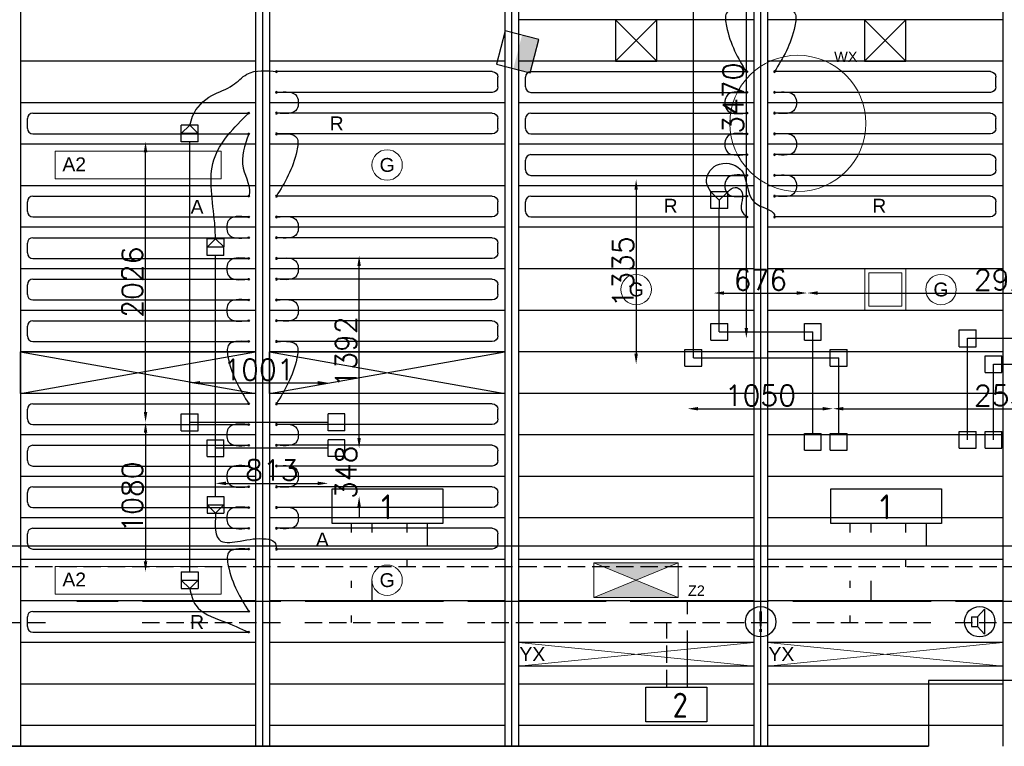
# Model space of a CAD drawing. Extents: x 7383 to 741080, y -570072 to -203000.
# Tile 23 of 32: x 538618 to 545735, y -265949 to -260699. Entities that reach past the tile are written whole.
import ezdxf

# ---------------------------------------------------------------- set-up
doc = ezdxf.new("R2010")
doc.units = 0
doc.header["$LTSCALE"] = 25
for name, pattern in [('2322105', [47, 40, -7]), ('2322106', [47, 5, -2, 5, -2, 5, -2, 5, -2, 5, -2, 5, -7]), ('2322107', [2000, 1000, 1000]), ('2322108', [7, 5, -2])]:
    doc.linetypes.add(name, pattern=pattern)
doc.layers.get('0').update_dxf_attribs({"linetype": 'CONTINUOUS'})
doc.layers.get('DEFPOINTS').update_dxf_attribs({"linetype": 'CONTINUOUS'})
for name, color, linetype in [('60', 7, 'CONTINUOUS'), ('KP-bandraster', 5, 'CONTINUOUS'), ('KP-koppelingen', 6, 'CONTINUOUS'), ('KP-leidingen(aanvoer)', 5, 'CONTINUOUS'), ('KP-leidingen(retour)', 1, 'CONTINUOUS'), ('KP-leidingwerk-nieuw', 3, 'CONTINUOUS'), ('KP-Lucht aanvoer', 6, 'CONTINUOUS'), ('KP-lucht centreline', 2, 'CONTINUOUS'), ('KP-maatvoering', 7, 'CONTINUOUS'), ('KP-Melders', 3, 'CONTINUOUS'), ('KP-Oppervlak', 3, 'CONTINUOUS'), ('KP-panelen', 1, 'CONTINUOUS'), ('KP-registers', 4, 'CONTINUOUS'), ('KP-slangen', 7, 'CONTINUOUS'), ('KP-tekst', 7, 'CONTINUOUS'), ('SYM-W', 7, 'CONTINUOUS'), ('Thermostaat', 160, 'CONTINUOUS'), ('WL5501--', 130, 'CONTINUOUS'), ('WL5502--', 130, 'CONTINUOUS'), ('WL561---_AANVOER', 10, 'CONTINUOUS'), ('WL561---_RETOUR', 10, 'CONTINUOUS')]:
    doc.layers.add(name, color=color, linetype=linetype)
for name, color, linetype, lineweight in [('KP-Lucht retour', 3, 'CONTINUOUS', 18), ('KP-Registers-nieuw', 3, 'CONTINUOUS', 25), ('KP-Verlichting', 2, 'CONTINUOUS', 18)]:
    doc.layers.add(name, color=color, linetype=linetype, lineweight=lineweight)
doc.styles.add('arial', font='ARIAL.TTF')
doc.styles.add('BURO-018', font='ISO96.shx', dxfattribs={"height": 90})
doc.styles.add('ISO', font='ISO.SHX')
doc.styles.add('VERWOL-1', font='ROMANS.SHX')
doc.dimstyles.new('MARTIN', dxfattribs={"dimscale": 0, "dimtxt": 50, "dimasz": 75, "dimexe": 4, "dimexo": 4, "dimgap": 20, "dimtad": 1, "dimdec": 0, "dimrnd": 0.01, "dimzin": 1, "dimdsep": 46, "dimtxsty": 'VERWOL-1', "dimcen": -25, "dimdle": 1, "dimclrd": 7, "dimclre": 2, "dimclrt": 7, "dimadec": 0, "dimazin": 0, "dimtfac": 1, "dimtdec": 0, "dimtix": 1, "dimtofl": 0, "dimtmove": 0, "dimatfit": 3, "dimldrblk": 'OBLIQUE', "dimfxl": 0, "dimtvp": 33.333333, "dimtolj": 1, "dimtzin": 1, "dimarcsym": 0})

# ---------------------------------------------------------------- blocks, each defined once
blk = doc.blocks.new('Register A')
at = {"layer": 'KP-registers', "linetype": 'Continuous'}
for p, q in [((90, 225), (1644, 225)), ((50, 115), (50, 185)), ((90, 75), (1644, 75))]:
    blk.add_line(p, q, dxfattribs=at)
for centre in [(1650, 225), (1650, 75)]:
    blk.add_circle(centre, 6, dxfattribs=at)
for centre, start, end in [((90, 185), 90, 180), ((90, 115), 180, 270)]:
    blk.add_arc(centre, 40, start, end, dxfattribs=at)
blk = doc.blocks.new('*D1569')
at = {"layer": 'DEFPOINTS', "color": 0, "linetype": 'Continuous', "transparency": 16777216}
for p in [(540034.2, -263795.2), (540847.7, -263795.2), (540847.7, -264049)]:
    blk.add_point(p, dxfattribs=at)
at = {"layer": 'KP-maatvoering', "color": 7, "linetype": 'Continuous', "lineweight": -2, "transparency": 16777216}
blk.add_line((540109.2, -264049), (540772.7, -264049), dxfattribs=at)
at = {"layer": 'KP-maatvoering', "color": 7, "linetype": 'Continuous', "transparency": 16777216}
for points in [[(540109.2, -264036.5), (540109.2, -264061.5), (540034.2, -264049)], [(540772.7, -264036.5), (540772.7, -264061.5), (540847.7, -264049)]]:
    blk.add_solid(points, dxfattribs=at)
at = {"layer": 'KP-maatvoering', "color": 7, "linetype": 'Continuous', "transparency": 16777216, "insert": (540440.9, -263954), "char_height": 150, "attachment_point": 5, "style": 'VERWOL-1'}
blk.add_mtext('\\A1;813', dxfattribs=at)
blk = doc.blocks.new('_OBLIQUE')
at = {"color": 0, "linetype": 'ByBlock'}
blk.add_line((-0.5, -0.5), (0.5, 0.5), dxfattribs=at)
blk = doc.blocks.new('*D1570')
at = {"layer": 'DEFPOINTS', "color": 0, "linetype": 'Continuous', "transparency": 16777216}
for p in [(540847.7, -263322.2), (539847, -263608), (540847.7, -263608)]:
    blk.add_point(p, dxfattribs=at)
at = {"layer": 'KP-maatvoering', "color": 7, "linetype": 'Continuous', "lineweight": -2, "transparency": 16777216}
blk.add_line((539922, -263322.2), (540772.7, -263322.2), dxfattribs=at)
at = {"layer": 'KP-maatvoering', "color": 7, "linetype": 'Continuous', "transparency": 16777216}
for points in [[(539922, -263309.7), (539922, -263334.7), (539847, -263322.2)], [(540772.7, -263309.7), (540772.7, -263334.7), (540847.7, -263322.2)]]:
    blk.add_solid(points, dxfattribs=at)
at = {"layer": 'KP-maatvoering', "color": 7, "linetype": 'Continuous', "transparency": 16777216, "insert": (540347.3, -263227.2), "char_height": 150, "attachment_point": 5, "style": 'VERWOL-1'}
blk.add_mtext('\\A1;1001', dxfattribs=at)
blk = doc.blocks.new('*D1571')
at = {"layer": 'DEFPOINTS', "color": 0, "linetype": 'Continuous', "transparency": 16777216}
for p in [(539847, -263608), (539527.9, -264687.6), (539847, -264687.6)]:
    blk.add_point(p, dxfattribs=at)
at = {"layer": 'KP-maatvoering', "color": 7, "linetype": 'Continuous', "lineweight": -2, "transparency": 16777216}
blk.add_line((539527.9, -263683), (539527.9, -264612.6), dxfattribs=at)
at = {"layer": 'KP-maatvoering', "color": 7, "linetype": 'Continuous', "transparency": 16777216}
for points in [[(539515.4, -263683), (539540.4, -263683), (539527.9, -263608)], [(539515.4, -264612.6), (539540.4, -264612.6), (539527.9, -264687.6)]]:
    blk.add_solid(points, dxfattribs=at)
at = {"layer": 'KP-maatvoering', "color": 7, "linetype": 'Continuous', "transparency": 16777216, "insert": (539432.9, -264147.8), "char_height": 150, "attachment_point": 5, "rotation": 90, "style": 'VERWOL-1'}
blk.add_mtext('\\A1;1080', dxfattribs=at)
blk = doc.blocks.new('*D1572')
at = {"layer": 'DEFPOINTS', "color": 0, "linetype": 'Continuous', "transparency": 16777216}
for p in [(539527.9, -261581.7), (539847, -261581.7), (539786.2, -263608)]:
    blk.add_point(p, dxfattribs=at)
at = {"layer": 'KP-maatvoering', "color": 7, "linetype": 'Continuous', "lineweight": -2, "transparency": 16777216}
blk.add_line((539527.9, -263533), (539527.9, -261656.7), dxfattribs=at)
at = {"layer": 'KP-maatvoering', "color": 7, "linetype": 'Continuous', "transparency": 16777216}
for points in [[(539515.4, -261656.7), (539540.4, -261656.7), (539527.9, -261581.7)], [(539515.4, -263533), (539540.4, -263533), (539527.9, -263608)]]:
    blk.add_solid(points, dxfattribs=at)
at = {"layer": 'KP-maatvoering', "color": 7, "linetype": 'Continuous', "transparency": 16777216, "insert": (539432.9, -262594.9), "char_height": 150, "attachment_point": 5, "rotation": 90, "style": 'VERWOL-1'}
blk.add_mtext('\\A1;2026', dxfattribs=at)
blk = doc.blocks.new('*D1573')
at = {"layer": 'DEFPOINTS', "color": 0, "linetype": 'Continuous', "transparency": 16777216}
for p in [(540034.2, -262403.1), (541071.6, -262403.1), (540034.2, -263795.2)]:
    blk.add_point(p, dxfattribs=at)
at = {"layer": 'KP-maatvoering', "color": 7, "linetype": 'Continuous', "lineweight": -2, "transparency": 16777216}
blk.add_line((541071.6, -263720.2), (541071.6, -262478.1), dxfattribs=at)
at = {"layer": 'KP-maatvoering', "color": 7, "linetype": 'Continuous', "transparency": 16777216}
for points in [[(541059.1, -262478.1), (541084.1, -262478.1), (541071.6, -262403.1)], [(541059.1, -263720.2), (541084.1, -263720.2), (541071.6, -263795.2)]]:
    blk.add_solid(points, dxfattribs=at)
at = {"layer": 'KP-maatvoering', "color": 7, "linetype": 'Continuous', "transparency": 16777216, "insert": (540976.6, -263099.1), "char_height": 150, "attachment_point": 5, "rotation": 90, "style": 'VERWOL-1'}
blk.add_mtext('\\A1;1392', dxfattribs=at)
blk = doc.blocks.new('*D1574')
at = {"layer": 'DEFPOINTS', "color": 0, "linetype": 'Continuous', "transparency": 16777216}
for p in [(540034.2, -263795.2), (540034.2, -264142.8), (541071.6, -264142.8)]:
    blk.add_point(p, dxfattribs=at)
at = {"layer": 'KP-maatvoering', "color": 7, "linetype": 'Continuous', "lineweight": -2, "transparency": 16777216}
for p, q in [((541071.6, -263720.2), (541071.6, -263645.2)), ((541071.6, -264217.8), (541071.6, -264292.8))]:
    blk.add_line(p, q, dxfattribs=at)
at = {"layer": 'KP-maatvoering', "color": 7, "linetype": 'Continuous', "transparency": 16777216}
for points in [[(541059.1, -263720.2), (541084.1, -263720.2), (541071.6, -263795.2)], [(541059.1, -264217.8), (541084.1, -264217.8), (541071.6, -264142.8)]]:
    blk.add_solid(points, dxfattribs=at)
at = {"layer": 'KP-maatvoering', "color": 7, "linetype": 'Continuous', "transparency": 16777216, "insert": (540976.6, -263969), "char_height": 150, "attachment_point": 5, "rotation": 90, "style": 'VERWOL-1'}
blk.add_mtext('\\A1;348', dxfattribs=at)
blk = doc.blocks.new('*D1575')
at = {"layer": 'DEFPOINTS', "color": 0, "linetype": 'Continuous', "transparency": 16777216}
for p in [(543447, -261852.7), (543073.9, -263187.9), (543447, -263187.9)]:
    blk.add_point(p, dxfattribs=at)
at = {"layer": 'KP-maatvoering', "color": 7, "linetype": 'Continuous', "lineweight": -2, "transparency": 16777216}
blk.add_line((543073.9, -261927.7), (543073.9, -263112.9), dxfattribs=at)
at = {"layer": 'KP-maatvoering', "color": 7, "linetype": 'Continuous', "transparency": 16777216}
for points in [[(543061.4, -261927.7), (543086.4, -261927.7), (543073.9, -261852.7)], [(543061.4, -263112.9), (543086.4, -263112.9), (543073.9, -263187.9)]]:
    blk.add_solid(points, dxfattribs=at)
at = {"layer": 'KP-maatvoering', "color": 7, "linetype": 'Continuous', "transparency": 16777216, "insert": (542978.9, -262520.3), "char_height": 150, "attachment_point": 5, "rotation": 90, "style": 'VERWOL-1'}
blk.add_mtext('\\A1;1335', dxfattribs=at)
blk = doc.blocks.new('*D1576')
at = {"layer": 'DEFPOINTS', "color": 0, "linetype": 'Continuous', "transparency": 16777216}
for p in [(543634.2, -259530.3), (543870.4, -259530.3), (543695, -263000.7)]:
    blk.add_point(p, dxfattribs=at)
at = {"layer": 'KP-maatvoering', "color": 7, "linetype": 'Continuous', "lineweight": -2, "transparency": 16777216}
blk.add_line((543870.4, -262925.7), (543870.4, -259605.3), dxfattribs=at)
at = {"layer": 'KP-maatvoering', "color": 7, "linetype": 'Continuous', "transparency": 16777216}
for points in [[(543857.9, -259605.3), (543882.9, -259605.3), (543870.4, -259530.3)], [(543857.9, -262925.7), (543882.9, -262925.7), (543870.4, -263000.7)]]:
    blk.add_solid(points, dxfattribs=at)
at = {"layer": 'KP-maatvoering', "color": 7, "linetype": 'Continuous', "transparency": 16777216, "insert": (543775.4, -261265.5), "char_height": 150, "attachment_point": 5, "rotation": 90, "style": 'VERWOL-1'}
blk.add_mtext('\\A1;3470', dxfattribs=at)
blk = doc.blocks.new('*D1577')
at = {"layer": 'DEFPOINTS', "color": 0, "linetype": 'Continuous', "transparency": 16777216}
for p in [(544310.2, -262673.8), (543634.2, -262991.9), (544310.2, -263000.8)]:
    blk.add_point(p, dxfattribs=at)
at = {"layer": 'KP-maatvoering', "color": 7, "linetype": 'Continuous', "lineweight": -2, "transparency": 16777216}
blk.add_line((543709.2, -262673.8), (544235.2, -262673.8), dxfattribs=at)
at = {"layer": 'KP-maatvoering', "color": 7, "linetype": 'Continuous', "transparency": 16777216}
for points in [[(543709.2, -262661.3), (543709.2, -262686.3), (543634.2, -262673.8)], [(544235.2, -262661.3), (544235.2, -262686.3), (544310.2, -262673.8)]]:
    blk.add_solid(points, dxfattribs=at)
at = {"layer": 'KP-maatvoering', "color": 7, "linetype": 'Continuous', "transparency": 16777216, "insert": (543972.2, -262578.8), "char_height": 150, "attachment_point": 5, "style": 'VERWOL-1'}
blk.add_mtext('\\A1;676', dxfattribs=at)
blk = doc.blocks.new('*D1578')
at = {"layer": 'DEFPOINTS', "color": 0, "linetype": 'Continuous', "transparency": 16777216}
for p in [(547234.2, -262673.8), (544310.2, -263000.8), (547234.2, -263001.1)]:
    blk.add_point(p, dxfattribs=at)
at = {"layer": 'KP-maatvoering', "color": 7, "linetype": 'Continuous', "lineweight": -2, "transparency": 16777216}
blk.add_line((544385.2, -262673.8), (547159.2, -262673.8), dxfattribs=at)
at = {"layer": 'KP-maatvoering', "color": 7, "linetype": 'Continuous', "transparency": 16777216}
for points in [[(544385.2, -262661.3), (544385.2, -262686.3), (544310.2, -262673.8)], [(547159.2, -262661.3), (547159.2, -262686.3), (547234.2, -262673.8)]]:
    blk.add_solid(points, dxfattribs=at)
at = {"layer": 'KP-maatvoering', "color": 7, "linetype": 'Continuous', "transparency": 16777216, "insert": (545772.2, -262578.8), "char_height": 150, "attachment_point": 5, "style": 'VERWOL-1'}
blk.add_mtext('\\A1;2924', dxfattribs=at)
blk = doc.blocks.new('*D1579')
at = {"layer": 'DEFPOINTS', "color": 0, "linetype": 'Continuous', "transparency": 16777216}
for p in [(543447, -263187.9), (544497.4, -263188), (544497.4, -263509.6)]:
    blk.add_point(p, dxfattribs=at)
at = {"layer": 'KP-maatvoering', "color": 7, "linetype": 'Continuous', "lineweight": -2, "transparency": 16777216}
blk.add_line((543522, -263509.6), (544422.4, -263509.6), dxfattribs=at)
at = {"layer": 'KP-maatvoering', "color": 7, "linetype": 'Continuous', "transparency": 16777216}
for points in [[(543522, -263497.1), (543522, -263522.1), (543447, -263509.6)], [(544422.4, -263497.1), (544422.4, -263522.1), (544497.4, -263509.6)]]:
    blk.add_solid(points, dxfattribs=at)
at = {"layer": 'KP-maatvoering', "color": 7, "linetype": 'Continuous', "transparency": 16777216, "insert": (543972.2, -263414.6), "char_height": 150, "attachment_point": 5, "style": 'VERWOL-1'}
blk.add_mtext('\\A1;1050', dxfattribs=at)
blk = doc.blocks.new('*D1580')
at = {"layer": 'DEFPOINTS', "color": 0, "linetype": 'Continuous', "transparency": 16777216}
for p in [(544497.4, -263188), (547047, -263188.3), (547047, -263509.6)]:
    blk.add_point(p, dxfattribs=at)
at = {"layer": 'KP-maatvoering', "color": 7, "linetype": 'Continuous', "lineweight": -2, "transparency": 16777216}
blk.add_line((544572.4, -263509.6), (546972, -263509.6), dxfattribs=at)
at = {"layer": 'KP-maatvoering', "color": 7, "linetype": 'Continuous', "transparency": 16777216}
for points in [[(544572.4, -263497.1), (544572.4, -263522.1), (544497.4, -263509.6)], [(546972, -263497.1), (546972, -263522.1), (547047, -263509.6)]]:
    blk.add_solid(points, dxfattribs=at)
at = {"layer": 'KP-maatvoering', "color": 7, "linetype": 'Continuous', "transparency": 16777216, "insert": (545772.2, -263414.6), "char_height": 150, "attachment_point": 5, "style": 'VERWOL-1'}
blk.add_mtext('\\A1;2550', dxfattribs=at)
blk = doc.blocks.new('SW30485012')
at = {"color": 0, "linetype": 'Continuous'}
for p, q in [((-2.5, 2.5), (-2.5, -2.5)), ((2.5, 2.5), (-2.5, 2.5)), ((2.5, -2.5), (2.5, 2.5)), ((-2.5, -2.5), (2.5, -2.5))]:
    blk.add_line(p, q, dxfattribs=at)
blk.add_solid([(-2.5, 0), (2.5, 0), (-2.5, -2.5), (2.5, -2.5)], dxfattribs=at)
at = {"color": 0, "linetype": 'Continuous', "style": 'BURO-018', "flags": 1}
blk.add_attdef('W_ID', (0, 0), '', height=1.8, dxfattribs=at)

msp = doc.modelspace()

# ---------------------------------------------------------------- hatches: boundary and pattern name
at = {"layer": 'KP-Verlichting', "linetype": 'Continuous'}
h = msp.add_hatch(color=256, dxfattribs=at)
h.paths.add_polyline_path([(542769.2, -264623.1), (543073.9, -264748.8), (543378.6, -264623.1)])
h.paths.add_polyline_path([(543378.6, -264874.4), (543073.9, -264748.8), (542769.2, -264874.4)])

# ---------------------------------------------------------------- linework, layer by layer
at = {"layer": 'KP-bandraster', "linetype": 'Continuous'}
for p, q in [((538623.9, -258448.8), (538623.9, -265948.8)), ((540323.9, -258448.8), (540323.9, -265948.8)), ((540423.9, -258448.8), (540423.9, -265948.8)), ((543923.9, -258448.8), (543923.9, -265948.8)), ((544023.9, -258448.8), (544023.9, -265948.8)), ((545723.9, -258448.8), (545723.9, -265948.8)), ((542123.9, -259118.1), (542123.9, -265948.8)), ((542223.9, -259118.1), (542223.9, -265948.8))]:
    msp.add_line(p, q, dxfattribs=at)
at = {"layer": 'KP-koppelingen', "linetype": 'Continuous'}
for p, q in [((539786.2, -261581.7), (539786.3, -261460)), ((539786.2, -261520.9), (539847.1, -261460.1)), ((539907.9, -261521), (539786.2, -261520.9)), ((539907.9, -261460.2), (539786.3, -261460)), ((539847.1, -261460.1), (539907.9, -261521)), ((539907.8, -261581.8), (539907.9, -261460.2)), ((539907.8, -261581.8), (539786.2, -261581.7)), ((543614, -262063.8), (543614, -261942.1)), ((543735.6, -261942.2), (543614, -261942.1)), ((543614, -261942.1), (543674.8, -262003)), ((543674.8, -262003), (543735.6, -261942.2)), ((543735.6, -262063.8), (543735.6, -261942.2)), ((543674.8, -262003), (543674.8, -262063.8)), ((543735.6, -262063.8), (543614, -262063.8)), ((539973.4, -262403), (539973.5, -262281.4)), ((539973.4, -262342.2), (540034.3, -262281.4)), ((540095.1, -262281.5), (539973.5, -262281.4)), ((540034.3, -262281.4), (540095.1, -262342.3)), ((540095, -262403.1), (540095.1, -262281.5)), ((540095.1, -262342.3), (539973.4, -262342.2)), ((540095, -262403.1), (539973.4, -262403)), ((543613.9, -263015.2), (543614, -262893.6)), ((543614, -262893.6), (543735.6, -262893.6)), ((543735.6, -263015.2), (543735.6, -262893.6)), ((544290, -263015.3), (544290, -262893.6)), ((544290, -262893.6), (544411.7, -262893.6)), ((544411.6, -263015.3), (544411.7, -262893.6)), ((545409.1, -263061.7), (545409.2, -262940.1)), ((545409.2, -262940.1), (545530.8, -262940.1)), ((545530.8, -263061.7), (545530.8, -262940.1)), ((543613.9, -263015.2), (543735.6, -263015.2)), ((544290, -263015.3), (544411.6, -263015.3)), ((543426.7, -263202.4), (543426.8, -263080.7)), ((543426.8, -263080.7), (543548.4, -263080.8)), ((543548.4, -263202.4), (543548.4, -263080.8)), ((544477.2, -263202.5), (544477.2, -263080.8)), ((544477.2, -263080.8), (544598.9, -263080.9)), ((544598.8, -263202.5), (544598.9, -263080.9)), ((545409.1, -263061.7), (545530.8, -263061.7)), ((545596.3, -263248.9), (545596.4, -263127.3)), ((545596.4, -263127.3), (545718, -263127.3)), ((545718, -263249), (545718, -263127.3)), ((543426.7, -263202.4), (543548.4, -263202.4)), ((544477.2, -263202.5), (544598.8, -263202.5)), ((545596.3, -263248.9), (545718, -263249)), ((539786.2, -263668.8), (539786.2, -263547.2)), ((539786.2, -263547.2), (539907.8, -263547.2)), ((539907.8, -263668.8), (539907.8, -263547.2)), ((540847.7, -263668.8), (540847.7, -263547.2)), ((540969.3, -263547.2), (540847.7, -263547.2)), ((540969.3, -263668.8), (540969.3, -263547.2)), ((539786.2, -263668.8), (539907.8, -263668.8)), ((539973.4, -263856), (539973.4, -263734.4)), ((539973.4, -263734.4), (540095, -263734.4)), ((540095, -263856), (540095, -263734.4)), ((540969.3, -263668.8), (540847.7, -263668.8)), ((540847.7, -263856), (540847.7, -263734.4)), ((540969.3, -263734.4), (540847.7, -263734.4)), ((540969.3, -263856), (540969.3, -263734.4)), ((544290, -263809.7), (544290, -263688)), ((544290, -263688), (544411.6, -263688.1)), ((544411.6, -263809.7), (544411.6, -263688.1)), ((544477.2, -263809.7), (544477.2, -263688)), ((544477.2, -263688), (544598.8, -263688.1)), ((544598.8, -263809.7), (544598.8, -263688.1)), ((545409.1, -263795.2), (545409.2, -263673.6)), ((545409.2, -263673.6), (545530.8, -263673.6)), ((545530.8, -263795.2), (545530.8, -263673.6)), ((545596.3, -263795.2), (545596.4, -263673.6)), ((545596.4, -263673.6), (545718, -263673.6)), ((545718, -263795.2), (545718, -263673.6)), ((545409.1, -263795.2), (545530.8, -263795.2)), ((545596.3, -263795.2), (545718, -263795.2)), ((539973.4, -263856), (540095, -263856)), ((540969.3, -263856), (540847.7, -263856)), ((544290, -263809.7), (544411.6, -263809.7)), ((544477.2, -263809.7), (544598.8, -263809.7)), ((539973.4, -264142.8), (539973.3, -264264.4)), ((539973.4, -264142.8), (540095, -264142.9)), ((540095, -264142.9), (540095, -264264.5)), ((539973.3, -264203.6), (540095, -264203.7)), ((540034.1, -264264.5), (539973.3, -264203.6)), ((540095, -264203.7), (540034.1, -264264.5)), ((539973.3, -264264.4), (540095, -264264.5)), ((539786.2, -264687.6), (539786.1, -264809.2)), ((539786.2, -264687.6), (539907.8, -264687.6)), ((539907.8, -264687.6), (539907.8, -264809.2)), ((539786.1, -264748.4), (539907.8, -264748.4)), ((539846.9, -264809.2), (539786.1, -264748.4)), ((539907.8, -264748.4), (539846.9, -264809.2)), ((539786.1, -264809.2), (539907.8, -264809.2))]:
    msp.add_line(p, q, dxfattribs=at)
at = {"layer": 'KP-leidingen(aanvoer)', "linetype": 'Continuous'}
for p, q in [((540034.2, -264142.8), (540034.2, -262403.1)), ((540847.7, -263795.2), (540034.2, -263795.2))]:
    msp.add_line(p, q, dxfattribs=at)
at = {"layer": 'KP-leidingen(retour)', "linetype": 'Continuous'}
for p, q in [((539847, -264687.6), (539847, -261581.7)), ((540847.7, -263608), (539847, -263608))]:
    msp.add_line(p, q, dxfattribs=at)
at = {"layer": 'KP-leidingwerk-nieuw', "linetype": 'Continuous'}
for p, q in [((543674.8, -262954.4), (544350.8, -262954.4)), ((544350.8, -263688), (544350.8, -262954.4)), ((545470, -263000.9), (547336.5, -263001.1)), ((545470, -263734.4), (545470, -263000.9)), ((543487.6, -263141.6), (544538, -263141.7)), ((544538, -263688), (544538, -263141.7)), ((545657.2, -263188.1), (547149.3, -263188.3)), ((545657.2, -263734.4), (545657.2, -263188.1))]:
    msp.add_line(p, q, dxfattribs=at)
at = {"layer": 'KP-Lucht aanvoer', "linetype": 'Continuous'}
for p, q in [((542924.1, -260698.8), (542923.9, -260998.8)), ((542923.9, -260998.8), (543223.8, -260698.8)), ((543223.8, -260698.8), (542924.1, -260698.8)), ((542924.1, -260698.8), (543223.9, -260998.8)), ((543223.9, -260998.8), (543223.8, -260698.8)), ((544724.1, -260698.8), (544723.9, -260998.8)), ((544723.9, -260998.8), (545023.8, -260698.8)), ((545023.8, -260698.8), (544724.1, -260698.8)), ((544724.1, -260698.8), (545023.9, -260998.8)), ((545023.9, -260998.8), (545023.8, -260698.8)), ((542923.9, -260998.8), (543223.9, -260998.8)), ((544723.9, -260998.8), (545023.9, -260998.8)), ((538623.9, -263398.8), (538623.9, -263098.8)), ((538623.9, -263098.8), (540323.9, -263098.8)), ((538623.9, -263398.8), (540323.9, -263098.8)), ((538623.9, -263098.8), (540323.9, -263398.8)), ((540323.9, -263098.8), (540323.9, -263398.8)), ((540423.9, -263098.8), (542123.9, -263098.8)), ((540423.9, -263398.8), (540423.9, -263098.8)), ((540423.9, -263098.8), (542123.9, -263398.8)), ((540423.9, -263398.8), (542123.9, -263098.8)), ((542123.9, -263098.8), (542123.9, -263398.8)), ((540323.9, -263398.8), (538623.9, -263398.8)), ((542123.9, -263398.8), (540423.9, -263398.8))]:
    msp.add_line(p, q, dxfattribs=at)
at = {"layer": 'KP-lucht centreline', "linetype": 'Continuous'}
for p, q in [((540373.9, -258448.8), (540373.9, -265948.8)), ((542173.9, -258448.8), (542173.9, -265948.8)), ((543973.9, -258448.8), (543973.9, -265948.8))]:
    msp.add_line(p, q, dxfattribs=at)
at = {"layer": 'KP-Lucht retour', "linetype": 'Continuous'}
for p, q in [((544726.2, -262498.8), (544725.9, -262798.8)), ((545022.1, -262498.8), (544726.2, -262498.8)), ((545022.4, -262798.8), (545022.1, -262498.8)), ((544755, -262528), (544754.8, -262769.6)), ((544755, -262528), (544993.3, -262528)), ((544993.5, -262769.6), (544993.3, -262528)), ((544725.9, -262798.8), (544953.9, -262798.8)), ((544754.8, -262769.6), (544993.5, -262769.6)), ((544953.9, -262798.8), (545022.4, -262798.8))]:
    msp.add_line(p, q, dxfattribs=at)
at = {"layer": 'KP-Melders', "linetype": 'Continuous'}
for p, q in [((545497.4, -265014.3), (545540.5, -265014.3)), ((545497.4, -265014.3), (545497.4, -265084.3)), ((545540.5, -265014.3), (545592.5, -264959)), ((545540.5, -265014.3), (545540.5, -265084.3)), ((545592.5, -264959), (545592.5, -265139.7)), ((545497.4, -265084.3), (545540.5, -265084.3)), ((545497.4, -265084.3), (545540.5, -265084.3)), ((545540.5, -265084.3), (545592.5, -265139.7))]:
    msp.add_line(p, q, dxfattribs=at)
for centre in [(543973.9, -265048.8), (545557.3, -265048.8)]:
    msp.add_circle(centre, 110, dxfattribs=at)
at = {"layer": 'KP-Oppervlak', "linetype": 'Continuous'}
for p, q in [((549686.9, -265473.8), (545186.9, -265473.8)), ((545186.9, -265473.8), (545186.9, -265948.8)), ((524223.9, -265948.8), (545186.9, -265948.8)), ((545186.9, -265948.8), (524223.9, -265948.8))]:
    msp.add_line(p, q, dxfattribs=at)
at = {"layer": 'KP-panelen', "linetype": 'Continuous'}
for p, q in [((543923.9, -260698.8), (542223.9, -260698.8)), ((545723.9, -260698.8), (544023.9, -260698.8)), ((540323.9, -260998.8), (538623.9, -260998.8)), ((542123.9, -260998.8), (540423.9, -260998.8)), ((543923.9, -260998.8), (542223.9, -260998.8)), ((545723.9, -260998.8), (544023.9, -260998.8)), ((540323.9, -261298.8), (538623.9, -261298.8)), ((542123.9, -261298.8), (540423.9, -261298.8)), ((543923.9, -261298.8), (542223.9, -261298.8)), ((545723.9, -261298.8), (544023.9, -261298.8)), ((540323.9, -261598.8), (538623.9, -261598.8)), ((542123.9, -261598.8), (540423.9, -261598.8)), ((543923.9, -261598.8), (542223.9, -261598.8)), ((545723.9, -261598.8), (544023.9, -261598.8)), ((540323.9, -261898.8), (538623.9, -261898.8)), ((542123.9, -261898.8), (540423.9, -261898.8)), ((543923.9, -261898.8), (542223.9, -261898.8)), ((545723.9, -261898.8), (544023.9, -261898.8)), ((540323.9, -262198.8), (538623.9, -262198.8)), ((542123.9, -262198.8), (540423.9, -262198.8)), ((543923.9, -262198.8), (542223.9, -262198.8)), ((545723.9, -262198.8), (544023.9, -262198.8)), ((540323.9, -262498.8), (538623.9, -262498.8)), ((542123.9, -262498.8), (540423.9, -262498.8)), ((543923.9, -262498.8), (542223.9, -262498.8)), ((545723.9, -262498.8), (544023.9, -262498.8)), ((540323.9, -262798.8), (538623.9, -262798.8)), ((542123.9, -262798.8), (540423.9, -262798.8)), ((543923.9, -262798.8), (542223.9, -262798.8)), ((545723.9, -262798.8), (544023.9, -262798.8)), ((540323.9, -263098.8), (538623.9, -263098.8)), ((542123.9, -263098.8), (540423.9, -263098.8)), ((543923.9, -263098.8), (542223.9, -263098.8)), ((545723.9, -263098.8), (544023.9, -263098.8)), ((540323.9, -263398.8), (538623.9, -263398.8)), ((542123.9, -263398.8), (540423.9, -263398.8)), ((543923.9, -263398.8), (542223.9, -263398.8)), ((545723.9, -263398.8), (544023.9, -263398.8)), ((540323.9, -263698.8), (538623.9, -263698.8)), ((542123.9, -263698.8), (540423.9, -263698.8)), ((543923.9, -263698.8), (542223.9, -263698.8)), ((545723.9, -263698.8), (544023.9, -263698.8)), ((540323.9, -263998.8), (538623.9, -263998.8)), ((542123.9, -263998.8), (540423.9, -263998.8)), ((543923.9, -263998.8), (542223.9, -263998.8)), ((545723.9, -263998.8), (544023.9, -263998.8)), ((540323.9, -264298.8), (538623.9, -264298.8)), ((542123.9, -264298.8), (540423.9, -264298.8)), ((543923.9, -264298.8), (542223.9, -264298.8)), ((545723.9, -264298.8), (544023.9, -264298.8)), ((540323.9, -264598.8), (538623.9, -264598.8)), ((542123.9, -264598.8), (540423.9, -264598.8)), ((543923.9, -264598.8), (542223.9, -264598.8)), ((545723.9, -264598.8), (544023.9, -264598.8)), ((540323.9, -264898.8), (538623.9, -264898.8)), ((542123.9, -264898.8), (540423.9, -264898.8)), ((543923.9, -264898.8), (542223.9, -264898.8)), ((545723.9, -264898.8), (544023.9, -264898.8)), ((540323.9, -265198.8), (538623.9, -265198.8)), ((542123.9, -265198.8), (540423.9, -265198.8)), ((543923.9, -265198.8), (542223.9, -265198.8)), ((543923.9, -265198.8), (542223.9, -265198.8)), ((543923.9, -265198.8), (542223.9, -265198.8)), ((545723.9, -265198.8), (544023.9, -265198.8)), ((545723.9, -265198.8), (544023.9, -265198.8)), ((543923.9, -265368.8), (542223.9, -265368.8)), ((545723.9, -265368.8), (544023.9, -265368.8)), ((540323.9, -265498.8), (538623.9, -265498.8)), ((542123.9, -265498.8), (540423.9, -265498.8)), ((543923.9, -265498.8), (542223.9, -265498.8)), ((545723.9, -265498.8), (544023.9, -265498.8)), ((540323.9, -265798.8), (538623.9, -265798.8)), ((542123.9, -265798.8), (540423.9, -265798.8)), ((543923.9, -265798.8), (542223.9, -265798.8)), ((545723.9, -265798.8), (544023.9, -265798.8))]:
    msp.add_line(p, q, dxfattribs=at)
at = {"layer": 'KP-Registers-nieuw', "linetype": 'Continuous'}
for p, q in [((543487.6, -263141.6), (543487.6, -259077.6)), ((543674.8, -262954.4), (543674.8, -262063.8))]:
    msp.add_line(p, q, dxfattribs=at)
at = {"layer": 'KP-slangen', "linetype": 'Continuous'}
for points in [[(543867.9, -260623.8), (543726.2, -260652.7), (543726.2, -260745.4), (543867.9, -261073.8)], [(544079.9, -260623.8), (544221.6, -260652.7), (544221.6, -260745.4), (544073.9, -261073.8)], [(539849.3, -261462.2), (539868.2, -261396.7), (540007, -261246.1), (540157.6, -261172.5), (540261, -261092.5), (540479.9, -261073.8)], [(540479.9, -261223.8), (540621.6, -261252.7), (540621.6, -261345.4), (540479.9, -261373.8)], [(543867.9, -261223.8), (543726.2, -261252.7), (543726.2, -261345.4), (543867.9, -261373.8)], [(544079.9, -261223.8), (544221.6, -261252.7), (544221.6, -261345.4), (544079.9, -261373.8)], [(540034.3, -262281.4), (540027.6, -262166.3), (540022.3, -261710.6), (540273.9, -261373.8)], [(540273.9, -261523.8), (540234, -261771.8), (540273.9, -261973.8), (540272.2, -261978.3)], [(540479.9, -261523.8), (540621.6, -261552.7), (540621.6, -261645.4), (540473.9, -261973.8)], [(543867.9, -261523.8), (543726.2, -261552.7), (543726.2, -261645.4), (543867.9, -261673.8)], [(544079.9, -261523.8), (544221.6, -261552.7), (544221.6, -261645.4), (544079.9, -261673.8)], [(543614, -261942.1), (543582.1, -261875.1), (543655.4, -261750.1), (543826, -261777.9), (543949.9, -262034.3), (544073.9, -262123.8), (544073.3, -262126.6)], [(543867.9, -261823.8), (543726.2, -261852.7), (543726.2, -261945.4), (543867.9, -261973.8)], [(544079.9, -261823.8), (544221.6, -261852.7), (544221.6, -261945.4), (544079.9, -261973.8)], [(543735.6, -261942.2), (543789.4, -261910.5), (543831.1, -261930.7), (543837.4, -262082.3), (543875.3, -262124)], [(540267.9, -262123.8), (540126.2, -262152.7), (540126.2, -262245.4), (540267.9, -262273.8)], [(540479.9, -262123.8), (540621.6, -262152.7), (540621.6, -262245.4), (540479.9, -262273.8)], [(540267.9, -262423.8), (540126.2, -262452.7), (540126.2, -262545.4), (540267.9, -262573.8)], [(540479.9, -262423.8), (540621.6, -262452.7), (540621.6, -262545.4), (540479.9, -262573.8)], [(540267.9, -262723.8), (540126.2, -262752.7), (540126.2, -262845.4), (540267.9, -262873.8)], [(540479.9, -262723.8), (540621.6, -262752.7), (540621.6, -262845.4), (540479.9, -262873.8)], [(540267.9, -263023.8), (540126.2, -263052.7), (540126.2, -263145.4), (540273.9, -263473.8)], [(540479.9, -263023.8), (540621.6, -263052.7), (540621.6, -263145.4), (540473.9, -263473.8)], [(540267.9, -263623.8), (540126.2, -263652.7), (540126.2, -263745.4), (540267.9, -263773.8)], [(540479.9, -263623.8), (540621.6, -263652.7), (540621.6, -263745.4), (540479.9, -263773.8)], [(540267.9, -263923.8), (540126.2, -263952.7), (540126.2, -264045.4), (540267.9, -264073.8)], [(540479.9, -263923.8), (540621.6, -263952.7), (540621.6, -264045.4), (540479.9, -264073.8)], [(540267.9, -264223.8), (540126.2, -264252.7), (540126.2, -264345.4), (540267.9, -264373.8)], [(540479.9, -264223.8), (540621.6, -264252.7), (540621.6, -264345.4), (540479.9, -264373.8)], [(540034.1, -264264.5), (540073.1, -264465.8), (540212, -264465.8), (540399.7, -264450.8), (540459.8, -264473.3), (540474.2, -264524.1)], [(540267.9, -264523.8), (540126.2, -264552.7), (540126.2, -264645.4), (540273.9, -264973.8)], [(540267.9, -264523.8), (540126.2, -264552.7), (540126.2, -264645.4), (540273.9, -264973.8)], [(539846.9, -264809.2), (539890.3, -264928.7), (540087.8, -265045.2), (540273.9, -265123.8)]]:
    msp.add_spline(points, degree=3, dxfattribs=at)
at = {"layer": 'KP-Verlichting', "linetype": 'Continuous'}
for p, q in [((538873.9, -261648.8), (540073.9, -261648.8)), ((538873.9, -261648.8), (538873.9, -261848.8)), ((540073.9, -261648.8), (540073.9, -261848.8)), ((538873.9, -261848.8), (540073.9, -261848.8)), ((538873.9, -264648.8), (540073.9, -264648.8)), ((538873.9, -264648.8), (538873.9, -264848.8)), ((540073.9, -264648.8), (540073.9, -264848.8)), ((542769.2, -264623.1), (543378.6, -264623.1)), ((542769.2, -264874.4), (542769.2, -264623.1)), ((542769.2, -264874.4), (543378.6, -264623.1)), ((542769.2, -264623.1), (543378.6, -264874.4)), ((543378.6, -264623.1), (543378.6, -264874.4)), ((538873.9, -264848.8), (540073.9, -264848.8)), ((543378.6, -264874.4), (542769.2, -264874.4)), ((542223.9, -265368.8), (543923.9, -265198.8)), ((543923.9, -265368.8), (542223.9, -265198.8)), ((544023.9, -265368.8), (545723.9, -265198.8)), ((545723.9, -265368.8), (544023.9, -265198.8))]:
    msp.add_line(p, q, dxfattribs=at)
for centre, radius in [((544242.6, -261447.8), 491.8), ((541273.9, -261748.8), 110), ((543073.9, -262648.8), 110), ((543073.9, -262648.8), 110), ((545277.2, -262648.8), 110), ((541273.9, -264748.8), 110)]:
    msp.add_circle(centre, radius, dxfattribs=at)
at = {"layer": 'SYM-W', "color": 2, "linetype": 'Continuous'}
for points in [[(541676.5, -264339.1), (540876.5, -264339.1), (540876.5, -264089.1), (541676.5, -264089.1)], [(545282.1, -264339.1), (544482.1, -264339.1), (544482.1, -264089.1), (545282.1, -264089.1)], [(543583.7, -265772.2), (543143, -265772.2), (543143, -265522.2), (543583.7, -265522.2)]]:
    msp.add_lwpolyline(points, close=True, dxfattribs=at)
at = {"layer": 'WL5501--', "linetype": '2322105'}
for p, q in [((541166, -264403.1), (541166, -264339.1)), ((544771.6, -264403.1), (544771.6, -264339.1)), ((541166, -264903.1), (541166, -264753.1)), ((544771.6, -264903.1), (544771.6, -264753.1)), ((554606.2, -264903.1), (539030.3, -264903.1)), ((543445.7, -264994.7), (543445.7, -264903.1)), ((543445.7, -265520.6), (543445.7, -265112.6))]:
    msp.add_line(p, q, dxfattribs=at)
at = {"layer": 'WL5502--', "linetype": '2322106'}
for p, q in [((541016, -264403.1), (541016, -264339.1)), ((544621.6, -264403.1), (544621.6, -264339.1)), ((541016, -264803.1), (541016, -264753.1)), ((544621.6, -264803.1), (544621.6, -264753.1)), ((541016, -265053.1), (541016, -265003.1)), ((544621.6, -265053.1), (544621.6, -265003.1)), ((535454.9, -265053.1), (538924.3, -265053.1)), ((539504.3, -265053.1), (554606.2, -265053.1)), ((543295.7, -265520.6), (543295.7, -265053.1))]:
    msp.add_line(p, q, dxfattribs=at)
at = {"layer": 'WL561---_AANVOER', "linetype": '2322107'}
for p, q in [((541566, -264503.1), (541566, -264339.1)), ((545171.6, -264503.1), (545171.6, -264339.1)), ((554605.6, -264503.1), (535290.4, -264503.1))]:
    msp.add_line(p, q, dxfattribs=at)
at = {"layer": 'WL561---_RETOUR', "linetype": '2322108'}
for p, q in [((541416, -264339.1), (541416, -264403.1)), ((545021.6, -264339.1), (545021.6, -264403.1)), ((554605.6, -264653.1), (535290.4, -264653.1)), ((541416, -264603.1), (541416, -264653.1)), ((545021.6, -264603.1), (545021.6, -264653.1))]:
    msp.add_line(p, q, dxfattribs=at)

# ---------------------------------------------------------------- block references
at = {"layer": 'KP-registers', "linetype": 'Continuous', "xscale": -1}
for p in [(542123.9, -261298.8), (545723.9, -261298.8), (542123.9, -261598.8), (545723.9, -261598.8), (545723.9, -261898.8), (542123.9, -262198.8), (545723.9, -262198.8), (542123.9, -262498.8), (542123.9, -262798.8), (542123.9, -263098.8), (542123.9, -263698.8), (542123.9, -263998.8), (542123.9, -264298.8), (542123.9, -264598.8)]:
    msp.add_blockref('Register A', p, dxfattribs=at)
at = {"layer": 'KP-registers', "linetype": 'Continuous'}
for p in [(542223.9, -261298.8), (538623.9, -261598.8), (542223.9, -261598.8), (542223.9, -261898.8), (538623.9, -262198.8), (542223.9, -262198.8), (538623.9, -262498.8), (538623.9, -262798.8), (538623.9, -263098.8), (538623.9, -263698.8), (538623.9, -263998.8), (538623.9, -264298.8), (538623.9, -264598.8), (538623.9, -265198.8)]:
    msp.add_blockref('Register A', p, dxfattribs=at)
at = {"layer": 'Thermostaat', "xscale": 50.00000000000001, "yscale": 50.00000000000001, "zscale": 50.00000000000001, "rotation": 75.52544540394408}
msp.add_blockref('SW30485012', (542218, -260930.9), dxfattribs=at)

# ---------------------------------------------------------------- texts
at = {"layer": '60', "color": 1, "linetype": 'Continuous', "style": 'ISO'}
for s, p in [('1', (541230.2, -264308.8)), ('1', (544835.8, -264308.8)), ('2', (543337, -265741.9))]:
    msp.add_text(s, height=180, dxfattribs=at).set_placement(p)
at = {"layer": 'KP-Melders', "linetype": 'Continuous', "insert": (543973.9, -265048.8), "char_height": 150, "attachment_point": 5, "style": 'arial'}
msp.add_mtext('\\A1;!', dxfattribs=at)
at = {"layer": 'KP-tekst', "linetype": 'Continuous', "char_height": 100, "attachment_point": 5, "style": 'arial'}
for s, insert in [('\\A1;R', (540909.4, -261447.8)), ('\\A1;A', (539900.5, -262050.8)), ('\\A1;R', (543323.1, -262042.9)), ('\\A1;R', (544831, -262042.9)), ('\\A1;A', (540805.5, -264454.3)), ('\\A1;R', (539900.5, -265050.8))]:
    msp.add_mtext(s, dxfattribs=dict(at, insert=insert))
at = {"layer": 'KP-Verlichting', "linetype": 'Continuous', "attachment_point": 5, "style": 'arial'}
for s, insert, char_height in [('\\A1;WX', (544589.3, -260966.5), 75), ('\\A1;A2', (539012.5, -261743.7), 100), ('\\A1;G', (541273.9, -261748.8), 100), ('\\A1;G', (543073.9, -262648.8), 100), ('\\A1;G', (543073.9, -262648.8), 100), ('\\A1;G', (545277.2, -262648.8), 100), ('\\A1;A2', (539012.5, -264743.7), 100), ('\\A1;G', (541273.9, -264748.8), 100), ('\\A1;Z2', (543509.6, -264824.1), 75), ('\\A1;YX', (542323.5, -265282.4), 100), ('\\A1;YX', (544123.5, -265282.4), 100)]:
    msp.add_mtext(s, dxfattribs=dict(at, insert=insert, char_height=char_height))

# ---------------------------------------------------------------- dimensions: what is measured, and where the dimension line sits
at = {"layer": 'KP-maatvoering', "linetype": 'Continuous'}
for base, p1, p2, picture, middle in [((543870.4, -259530.3), (543695, -263000.7), (543634.2, -259530.3), '*D1576', (543775.4, -261265.5)), ((539527.9, -261581.7), (539786.2, -263608), (539847, -261581.7), '*D1572', (539432.9, -262594.9)), ((543073.9, -263187.9), (543447, -261852.7), (543447, -263187.9), '*D1575', (542978.9, -262520.3)), ((541071.6, -262403.1), (540034.2, -263795.2), (540034.2, -262403.1), '*D1573', (540976.6, -263099.1)), ((539527.9, -264687.6), (539847, -263608), (539847, -264687.6), '*D1571', (539432.9, -264147.8)), ((541071.6, -264142.8), (540034.2, -263795.2), (540034.2, -264142.8), '*D1574', (540976.6, -263969))]:
    dim = msp.add_linear_dim(base=base, p1=p1, p2=p2, angle=90, dimstyle='MARTIN', override={"dimscale": 1, "dimtxt": 150, "dimse1": 1, "dimse2": 1}, dxfattribs=at)
    dim.commit()
    dim.dimension.update_dxf_attribs({"geometry": picture, "text_midpoint": middle})
for base, p1, p2, picture, middle in [((544310.2, -262673.8), (543634.2, -262991.9), (544310.2, -263000.8), '*D1577', (543972.2, -262578.8)), ((547234.2, -262673.8), (544310.2, -263000.8), (547234.2, -263001.1), '*D1578', (545772.2, -262578.8)), ((540847.7, -263322.2), (539847, -263608), (540847.7, -263608), '*D1570', (540347.3, -263227.2)), ((544497.4, -263509.6), (543447, -263187.9), (544497.4, -263188), '*D1579', (543972.2, -263414.6)), ((547047, -263509.6), (544497.4, -263188), (547047, -263188.3), '*D1580', (545772.2, -263414.6)), ((540847.6648, -264048.966), (540034.184, -263795.1912), (540847.6648, -263795.1912), '*D1569', (540440.9244, -263953.966))]:
    dim = msp.add_linear_dim(base=base, p1=p1, p2=p2, dimstyle='MARTIN', override={"dimscale": 1, "dimtxt": 150, "dimse1": 1, "dimse2": 1}, dxfattribs=at)
    dim.commit()
    dim.dimension.update_dxf_attribs({"geometry": picture, "text_midpoint": middle})

doc.saveas('drawing.dxf')
